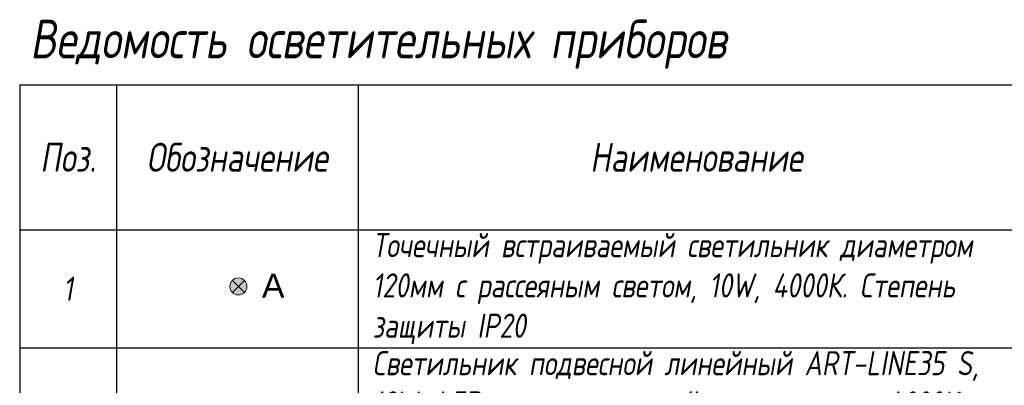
# Model space of a CAD drawing. Header units: millimetres. Extents: x -84210938 to 7466299, y -86687 to 22081.
# Tile 220 of 256: x 86909 to 97094, y -24818 to -21034. Entities that reach past the tile are written whole.
import ezdxf

# ---------------------------------------------------------------- set-up
doc = ezdxf.new("R2010")
doc.units = ezdxf.units.MM
doc.layers.add('09 Светильники', color=7, linetype='Continuous', lineweight=13)
doc.layers.add('light_pot', color=7, linetype='Continuous', lineweight=15, true_color=0x333300)
doc.styles.add('fl_iso paper', font='isocpeur.ttf', dxfattribs={"width": 0.8, "oblique": 10})
doc.styles.get("Standard").update_dxf_attribs({"font": 'arial.ttf'})

# ---------------------------------------------------------------- blocks, each defined once
blk = doc.blocks.new('*T1138')
at = {"color": 0, "linetype": 'ByBlock', "lineweight": -2, "transparency": 16777216}
for p, q in [((0, 0), (13800, 0)), ((0, 0), (0, -13450)), ((1000, 0), (1000, -13450)), ((3500, 0), (3500, -13450)), ((10500, 0), (10500, -13450)), ((12000, 0), (12000, -13450)), ((13800, 0), (13800, -13450)), ((0, -1500), (13800, -1500)), ((0, -2721), (13800, -2721)), ((0, -4358), (13800, -4358)), ((0, -5996), (13800, -5996)), ((0, -7196), (13800, -7196)), ((0, -8417), (13800, -8417)), ((0, -9675), (13800, -9675)), ((0, -10933), (13800, -10933)), ((0, -12192), (13800, -12192)), ((0, -13450), (13800, -13450))]:
    blk.add_line(p, q, dxfattribs=at)
at = {"transparency": 16777216, "style": 'fl_iso paper'}
for s, insert, char_height, width, attachment_point in [('Кол-во, шт.', (11250, -750), 300, 1200, 5), ('{\\C7;Поз.}', (500, -750), 300, 700, 5), ('{\\H0.9375x;\\C7;Обозначение\\H1.0667x; }', (2250, -750), 320, 2200, 5), ('{\\C7;Наименование}', (7000, -750), 300, 6700, 5), ('Прим.', (12900, -750), 300, 1500, 5), ('Точечный встраиваемый светильник диаметром 120мм с рассеяным светом, 10W, 4000К. Степень защиты IP20', (3650, -2110), 250, 6700, 4), ('1', (500, -2110), 250, 700, 5), ('2', (11250, -2110), 250, 1200, 5), ('Светильник подвесной линейный ART-LINE35 S, 12W, LED лента, опаловый рассеиватель, 4000К, белый, >90Ra, ART, выносной блок питаня, 990*35*35мм. Степень защиты IP20', (3650, -3540), 250, 6700, 4), ('2', (500, -3540), 250, 700, 5), ('28', (11250, -3540), 250, 1200, 5), ('Светильник подвесной линейный ART-LINE35 S, 12W, LED лента, опаловый рассеиватель, 4000К, белый, >90Ra, ART, выносной блок питаня, 990*35*35мм. Степень защиты IP20', (3650, -5177), 250, 6700, 4), ('3', (500, -5177), 250, 700, 5), ('8', (11250, -5177), 250, 1200, 5), ('Контурная подсветка потолка светодиодной лентой 24V, 9,6W, 4000К. Степень защиты IP20', (3650, -6596), 250, 6700, 4), ('4', (500, -6596), 250, 700, 5), ('{\\A1;22,5', (11250, -6596), 250, 1200, 5), ('м.п.', (12900, -6596), 250, 1500, 5), ('Встраиваемый гипсовый световой профиль с светодиодной лентой 24V, 9,6W, 4000К. \\PСтепень защиты IP20', (3650, -7806), 250, 6700, 4), ('5', (500, -7806), 250, 700, 5), ('{\\A1;16,5', (11250, -7806), 250, 1200, 5), ('м.п.', (12900, -7806), 250, 1500, 5), ('Эвакуационный указатель аварийный MIZAR 2023-2 LED STANDARD G2, 230В, 2Вт, IP40, \\Pс автономной работой 3 ч{\\C7;, с кнопкой тест}', (3650, -9046), 250, 6700, 4), ('6', (500, -9046), 250, 700, 5), ('4', (11250, -9046), 250, 1200, 5), ('Двусторонний световой указатель аварийный MIZAR 2023-2 LED STANDARD G2, 230В, 2Вт, IP40, с автономной работой 3 ч{\\C7;, с кнопкой тест}', (3650, -10304), 250, 6700, 4), ('7', (500, -10304), 250, 700, 5), ('4', (11250, -10304), 250, 1200, 5), ('Световой указатель ПК MIZAR 2023-2 LED STANDARD G2, 230В, 2Вт, IP40, \\Pс автономной работой 3 ч{\\C7;, с кнопкой тест}', (3650, -11562), 250, 6700, 4), ('8', (500, -11562), 250, 700, 5), ('4', (11250, -11562), 250, 1200, 5), ('Световой указатель "Безопасная зона МГН" MIZAR 2023-2 LED STANDARD G2, 230В, 3Вт, IP40, с автономной работой 3 ч{\\C7;, с кнопкой тест}', (3650, -12821), 250, 6700, 4), ('9', (500, -12821), 250, 700, 5), ('3', (11250, -12821), 250, 1200, 5)]:
    blk.add_mtext(s, dxfattribs=dict(at, insert=insert, char_height=char_height, width=width, attachment_point=attachment_point))
blk = doc.blocks.new('АР-Светильник 8 в 1')
at = {"layer": '09 Светильники', "true_color": 0xffbf00, "transparency": 33554687}
h = blk.add_hatch(color=40, dxfattribs=at)
h.dxf.hatch_style = 1
edge = h.paths.add_edge_path()
edge.add_arc((0, 0), 58.5, 0, 360)
at = {"layer": '09 Светильники', "lineweight": 5, "transparency": 33554687}
for p, q in [((-41.3, 41.3), (41.3, -41.3)), ((-41.3, -41.3), (41.3, 41.3))]:
    blk.add_line(p, q, dxfattribs=at)
at = {"layer": '09 Светильники', "transparency": 33554687}
blk.add_circle((0, 0), 58.5, dxfattribs=at)
blk = doc.blocks.new('*U1135')
at = {"layer": 'light_pot', "xscale": 1.5, "yscale": 1.5, "zscale": 1.5, "rotation": 180}
blk.add_blockref('АР-Светильник 8 в 1', (0, 57), dxfattribs=at)
blk = doc.blocks.new('*U1136')
at = {"layer": 'light_pot', "color": 0, "linetype": 'ByBlock', "lineweight": -2, "transparency": 16777216}
blk.add_blockref('*U1135', (0, 0), dxfattribs=at)

msp = doc.modelspace()

# ---------------------------------------------------------------- block references
msp.add_blockref('*T1138', (86908.7, -21708.2))
at = {"layer": 'light_pot'}
msp.add_blockref('*U1136', (89170.7, -23851.8), dxfattribs=at)

# ---------------------------------------------------------------- texts
at = {"insert": (87015.9, -21033.7), "char_height": 400, "width": 9685.179, "attachment_point": 1, "style": 'fl_iso paper'}
msp.add_mtext('Ведомость осветительных приборов', dxfattribs=at)
at = {"layer": 'light_pot', "color": 10, "linetype": 'ByBlock', "insert": (89414.8, -23661.2), "char_height": 250, "attachment_point": 1}
msp.add_mtext_dynamic_manual_height_columns('А', width=0.727, gutter_width=0.125, heights=[0], dxfattribs=at)

doc.saveas('drawing.dxf')
